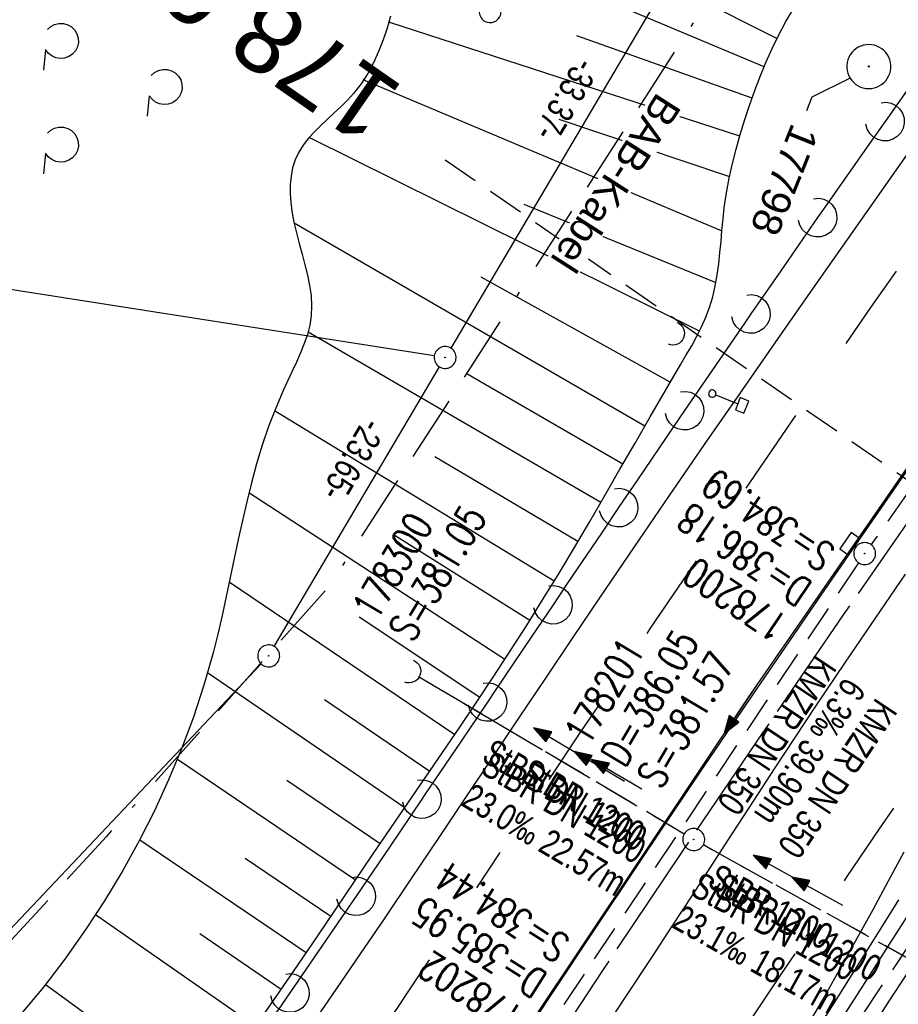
# Model space of a CAD drawing. Extents: x 508366 to 508911, y 448017 to 448810.
# Tile 40 of 46: x 508666 to 508726, y 448626 to 448693. Entities that reach past the tile are written whole.
import ezdxf
from ezdxf import colors
from ezdxf.entities.mleader import LeaderData, LeaderLine
from ezdxf.enums import TextEntityAlignment as Align
from ezdxf.math import Vec2, Vec3

# ---------------------------------------------------------------- set-up
doc = ezdxf.new("R2010")
doc.units = 0
doc.header["$LTSCALE"] = 10
doc.header["$MEASUREMENT"] = 0
for name, pattern in [('ACAD_ISO16W100', [73, 15, -6.5, 15, -6.5, 15, -7, 1, -7]), ('ACHSE', [5.5, 4, -0.5, 0.5, -0.5]), ('LT00', [0]), ('LT02', [0.4, 0.2, -0.2]), ('LT12', [0.4, 0.3, -0.1]), ('LT17', [0.15, 0.1, -0.05]), ('STRICHLINIE2', [0.375, 0.25, -0.125])]:
    doc.linetypes.add(name, pattern=pattern)
doc.layers.get('0').update_dxf_attribs({"linetype": 'LT00'})
for name, color, linetype in [('--EK_FBR', 250, 'LT00'), ('--EK_Halt-Pfeil', 4, 'LT00'), ('--EK_Haltung', 7, 'STRICHLINIE2'), ('--EK_Haltung-Text', 140, 'LT00'), ('--EK_Schacht-Text', 5, 'LT00'), ('--EK_ST-93-1', 30, 'LT17'), ('--EL_DFK_AB_L', 21, 'LT00'), ('--EL_DFK_AB_P', 7, 'LT00'), ('--EL_Halt-Pfeil', 4, 'LT00'), ('--EL_Haltung', 182, 'STRICHLINIE2'), ('--EL_Haltung-Text', 182, 'LT00'), ('-AX-093', 35, 'ACHSE'), ('ABSTAND', 8, 'LT00'), ('BAB-KABEL', 220, 'ACAD_ISO16W100'), ('BAB-KABEL_TEXT', 221, 'Continuous'), ('DFK_AB_L', 21, 'LT00'), ('DFK_AB_P', 7, 'LT00'), ('DFK_GZPKT', 250, 'LT00'), ('DFK_KATASTER', 250, 'LT00'), ('DFK_NUTZUNG', 250, 'LT00'), ('DL', 182, 'LT12'), ('DL_PFEIL', 201, 'LT00'), ('DL_TEXT', 182, 'LT00'), ('FESTPKT_TEXT_B', 211, 'LT00'), ('V125_AFBR_BAB', 250, 'LT00'), ('V125_BOESCH', 250, 'LT00'), ('V125_BOSCHUNG', 250, 'LT00'), ('V125_GRABEN', 250, 'LT00'), ('V125_H_BORD', 8, 'LT00'), ('V125_KA_PRUF', 182, 'LT00'), ('V125_LAERM', 11, 'LT00'), ('V125_LD_MARK', 250, 'LT00'), ('V125_LG_MARK', 250, 'LT02'), ('V125_PKT_AU', 211, 'LT00'), ('V125_SCHILD_K', 1, 'LT00'), ('V125_SINKK', 182, 'LT00'), ('V125_UK_DURCH', 182, 'LT00')]:
    doc.layers.add(name, color=color, linetype=linetype)
doc.styles.add('Beschrift', font='ARIAL.TTF')
doc.styles.add('Haltungsbeschriftung', font='ARIAL.TTF', dxfattribs={"width": 0.75})
doc.styles.add('schachtbeschriftung', font='romans.shx', dxfattribs={"width": 0.75, "height": 2})
doc.styles.get("Standard").update_dxf_attribs({"font": 'ARIAL.TTF'})

# ---------------------------------------------------------------- blocks, each defined once
blk = doc.blocks.new('SYMB7212')
at = {"color": 0, "linetype": 'ByBlock'}
blk.add_line((0.07, -0.1), (0.21, -0.1), dxfattribs=at)
for points in [[(-0.119836, 0.00627), (-0.114449, 0.036077), (-0.101769, 0.063585), (-0.082606, 0.087042), (-0.05818, 0.104953), (-0.030047, 0.116177), (0, 0.12)], [(0, 0.12), (0.030047, 0.116177), (0.05818, 0.104953), (0.082606, 0.087041), (0.101769, 0.063585), (0.114449, 0.036077), (0.119836, 0.00627)], [(-0.068816, -0.098308), (-0.091239, -0.077945), (-0.107849, -0.052617), (-0.117589, -0.023936), (-0.119836, 0.00627)], [(0.119836, 0.00627), (0.117589, -0.023936), (0.107849, -0.052617), (0.091239, -0.077945), (0.068816, -0.098308)]]:
    blk.add_lwpolyline(points, dxfattribs=at)
blk = doc.blocks.new('SYMB0003')
at = {"color": 0, "linetype": 'ByBlock'}
for p, q in [((-0.015712, 0), (0.010166, 0.012015)), ((0, -0.021257), (-0.015712, 0)), ((0.010166, 0.012015), (0, -0.021257))]:
    blk.add_line(p, q, dxfattribs=at)
for points in [[(-0.031395, 0.499013), (-0.093691, 0.491144), (-0.154509, 0.475528), (-0.21289, 0.452414), (-0.267913, 0.422164), (-0.318712, 0.385257), (-0.364484, 0.342274), (-0.404509, 0.293893), (-0.438154, 0.240877), (-0.464888, 0.184062), (-0.484292, 0.124345), (-0.496058, 0.062667), (-0.5, 0)], [(0.5, 0), (0.496057, 0.062667), (0.484292, 0.124345), (0.464888, 0.184062), (0.438153, 0.240877), (0.404509, 0.293893), (0.364484, 0.342274), (0.318712, 0.385257), (0.267913, 0.422164), (0.21289, 0.452414), (0.154509, 0.475528), (0.093691, 0.491144), (0.031395, 0.499013), (-0.031395, 0.499013)], [(-0.5, 0), (-0.496058, -0.062667), (-0.484292, -0.124345), (-0.464888, -0.184062), (-0.438154, -0.240877), (-0.404509, -0.293893), (-0.364485, -0.342274), (-0.318712, -0.385257), (-0.267914, -0.422164), (-0.21289, -0.452414), (-0.154509, -0.475529), (-0.093691, -0.491144), (-0.031395, -0.499014), (0.031395, -0.499014)], [(0.031395, -0.499014), (0.093691, -0.491144), (0.154509, -0.475529), (0.21289, -0.452414), (0.267914, -0.422164), (0.318712, -0.385257), (0.364485, -0.342274), (0.404509, -0.293893), (0.438154, -0.240877), (0.464889, -0.184062), (0.484292, -0.124345), (0.496058, -0.062667), (0.5, 0)]]:
    blk.add_lwpolyline(points, dxfattribs=at)
blk = doc.blocks.new('SYMB7010')
at = {"color": 0, "linetype": 'ByBlock'}
for points in [[(-0.031408, 0.499213), (-0.093728, 0.49134), (-0.15457, 0.475719), (-0.212975, 0.452595), (-0.268021, 0.422333), (-0.31884, 0.385411), (-0.36463, 0.342411), (-0.40467, 0.29401), (-0.438329, 0.240973), (-0.465074, 0.184136), (-0.484486, 0.124395), (-0.496256, 0.062692), (-0.5002, 0)], [(0.5002, 0), (0.496256, 0.062692), (0.484485, 0.124395), (0.465074, 0.184136), (0.438329, 0.240973), (0.40467, 0.29401), (0.36463, 0.342411), (0.31884, 0.385411), (0.268021, 0.422333), (0.212975, 0.452595), (0.15457, 0.475719), (0.093728, 0.49134), (0.031408, 0.499213), (-0.031408, 0.499213)], [(-0.5002, 0), (-0.496256, -0.062692), (-0.484486, -0.124395), (-0.465075, -0.184136), (-0.438329, -0.240973), (-0.404671, -0.29401), (-0.36463, -0.342411), (-0.31884, -0.385411), (-0.268021, -0.422333), (-0.212975, -0.452595), (-0.154571, -0.475719), (-0.093728, -0.49134), (-0.031408, -0.499213), (0.031408, -0.499213)], [(0.031408, -0.499213), (0.093728, -0.491341), (0.15457, -0.475719), (0.212975, -0.452595), (0.268021, -0.422333), (0.31884, -0.385411), (0.36463, -0.342411), (0.404671, -0.294011), (0.438329, -0.240974), (0.465075, -0.184136), (0.484486, -0.124395), (0.496256, -0.062692), (0.500201, 0)]]:
    blk.add_lwpolyline(points, dxfattribs=at)
blk = doc.blocks.new('_None')
blk = doc.blocks.new('SYMB1263')
at = {"color": 0, "linetype": 'ByBlock'}
for p, q in [((0.014231, 0.098982), (-0.014231, 0.098982)), ((-0.014231, -0.098982), (0.014232, -0.098982))]:
    blk.add_line(p, q, dxfattribs=at)
for points in [[(0, 0.1), (0, 0.75), (0.18, 0.75), (0.18, 1), (-0.18, 1), (-0.18, 0.75), (0, 0.75)], [(-0.014231, 0.098982), (-0.041542, 0.090963), (-0.065486, 0.075575), (-0.084125, 0.054064), (-0.095949, 0.028173), (-0.1, 0)], [(-0.1, 0), (-0.095949, -0.028173), (-0.084125, -0.054064), (-0.065486, -0.075575), (-0.041541, -0.090963), (-0.014231, -0.098982)], [(0.1, 0), (0.095949, 0.028173), (0.084125, 0.054064), (0.065486, 0.075575), (0.041541, 0.090963), (0.014231, 0.098982)], [(0.014232, -0.098982), (0.041542, -0.090963), (0.065486, -0.075575), (0.084125, -0.054064), (0.095949, -0.028173), (0.1, 0)]]:
    blk.add_lwpolyline(points, dxfattribs=at)
blk = doc.blocks.new('SYMB7122')
at = {"color": 0, "linetype": 'ByBlock'}
for points in [[(-0.109975, -0.002365), (-0.106745, 0.026562), (-0.096041, 0.053629), (-0.078613, 0.076941), (-0.055681, 0.094866), (-0.028851, 0.106149), (0, 0.11)], [(0, 0.11), (0.028851, 0.106149), (0.055681, 0.094866), (0.078613, 0.076941), (0.096041, 0.053629), (0.106745, 0.026562), (0.109975, -0.002365)], [(-0.075234, -0.080249), (-0.093647, -0.057708), (-0.105504, -0.031126), (-0.109975, -0.002365)], [(0.109975, -0.002365), (0.105504, -0.031126), (0.093647, -0.057708), (0.075234, -0.080249)]]:
    blk.add_lwpolyline(points, dxfattribs=at)
blk = doc.blocks.new('SYMB1107')
at = {"color": 0, "linetype": 'ByBlock'}
for points in [[(-0.2, 0), (-0.196157, 0.039018), (-0.184776, 0.076537), (-0.166294, 0.111114), (-0.141421, 0.141421), (-0.111114, 0.166294), (-0.076537, 0.184776), (-0.039018, 0.196157), (0, 0.2)], [(0, 0.2), (0.039018, 0.196157), (0.076537, 0.184776), (0.111114, 0.166294), (0.141421, 0.141421), (0.166294, 0.111114), (0.184776, 0.076537), (0.196157, 0.039018), (0.2, 0)]]:
    blk.add_lwpolyline(points, dxfattribs=at)
blk = doc.blocks.new('SYMB0652')
at = {"color": 0, "linetype": 'ByBlock'}
blk.add_lwpolyline([(-0.15, -0.075), (0.15, -0.075), (0.15, 0.075), (-0.15, 0.075), (-0.15, -0.075)], dxfattribs=at)
blk = doc.blocks.new('SYMB0070')
at = {"color": 0, "linetype": 'ByBlock'}
for p, q in [((-0.5, 0), (0.2, 0)), ((0.5, 0), (0.2, 0.1)), ((0.2, 0.1), (0.2, 0)), ((0.468, 0), (0.21, 0.086)), ((0.21, 0.086), (0.21, -0.086)), ((0.21, -0.086), (0.468, 0)), ((0.22, -0.072), (0.437, 0)), ((0.23, -0.058), (0.405, 0)), ((0.24, -0.045), (0.374, 0)), ((0.342, 0), (0.25, 0.031)), ((0.25, 0.031), (0.25, -0.031)), ((0.25, -0.031), (0.342, 0)), ((0.26, -0.017), (0.31, 0)), ((0.27, -0.003), (0.279, 0))]:
    blk.add_line(p, q, dxfattribs=at)
for points in [[(0.2, 0), (0.2, -0.1), (0.5, 0)], [(0.437, 0), (0.22, 0.072), (0.22, -0.072)], [(0.405, 0), (0.23, 0.058), (0.23, -0.058)], [(0.374, 0), (0.24, 0.045), (0.24, -0.045)], [(0.31, 0), (0.26, 0.017), (0.26, -0.017)], [(0.279, 0), (0.27, 0.003), (0.27, -0.003)]]:
    blk.add_lwpolyline(points, dxfattribs=at)

msp = doc.modelspace()

# ---------------------------------------------------------------- linework, layer by layer
at = {"layer": '--EK_FBR', "color": 2}
for points in [[(508789.824, 448750.717), (508786.067, 448745.698), (508771.843, 448726.472), (508757.47, 448706.792), (508743.579, 448687.553), (508729.456, 448667.609), (508715.295, 448647.154), (508700.427, 448624.898), (508687.452, 448604.877), (508674.014, 448583.308), (508661.318, 448562.04), (508649.445, 448541.184), (508637.956, 448519.937), (508626.469, 448497.705), (508616.197, 448476.875)], [(508685.605, 448624.94), (508687.244, 448627.317), (508688.873, 448629.7), (508690.494, 448632.089), (508692.338, 448634.821), (508694.177, 448637.556), (508696.012, 448640.294), (508697.845, 448643.032), (508699.679, 448645.771), (508701.514, 448648.508), (508703.353, 448651.243), (508705.197, 448653.974), (508707.571, 448657.467), (508709.955, 448660.953), (508712.349, 448664.433), (508714.752, 448667.907), (508717.161, 448671.375), (508719.577, 448674.84), (508722.365, 448678.824), (508725.16, 448682.804), (508727.963, 448686.777)], [(508705.173, 448624.033), (508706.958, 448626.731), (508708.736, 448629.434), (508710.137, 448631.578), (508711.535, 448633.724), (508712.93, 448635.872), (508714.326, 448638.02), (508715.723, 448640.166), (508717.124, 448642.31), (508718.532, 448644.45), (508719.947, 448646.584), (508721.969, 448649.598), (508724.008, 448652.6), (508726.063, 448655.592)]]:
    msp.add_lwpolyline(points, dxfattribs=at)
at = {"layer": '--EK_FBR'}
msp.add_lwpolyline([(508725.58, 448633.372), (508724.252, 448631.253), (508722.924, 448629.133), (508721.594, 448627.014), (508720.26, 448624.898)], dxfattribs=at)
at = {"layer": '--EK_Haltung'}
for p, q in [((508745.781, 448688.806), (508723.703, 448657.611)), ((508722.854, 448656.375), (508701.538, 448624.433)), ((508710.961, 448637.866), (508692.824, 448648.594)), ((508736.959, 448646.284), (508715.638, 448614.333)), ((508726.844, 448629.038), (508712.263, 448637.121))]:
    msp.add_line(p, q, dxfattribs=at)
at = {"layer": '--EK_ST-93-1', "ltscale": 2.5}
msp.add_line((508727.531, 448661.076), (508694.643, 448683.844), dxfattribs=at)
at = {"layer": '--EL_DFK_AB_L'}
for p, q in [((508682.982, 448650.665), (508694.259, 448669.733)), ((508643.536, 448608.774), (508682.085, 448649.475))]:
    msp.add_line(p, q, dxfattribs=at)
at = {"layer": '--EL_Haltung'}
for p, q in [((508745.781, 448688.806), (508723.703, 448657.611)), ((508722.854, 448656.375), (508701.538, 448624.433)), ((508710.961, 448637.866), (508692.824, 448648.594)), ((508736.959, 448646.284), (508715.638, 448614.333)), ((508726.844, 448629.038), (508712.263, 448637.121))]:
    msp.add_line(p, q, dxfattribs=at)
at = {"layer": '-AX-093', "ltscale": 0.2}
msp.add_lwpolyline([(508791.966, 448749.86), (508790.428, 448747.798), (508784.597, 448739.965), (508778.778, 448732.122), (508772.974, 448724.269), (508767.187, 448716.403), (508761.42, 448708.523), (508755.674, 448700.627), (508749.954, 448692.712), (508744.261, 448684.779), (508738.597, 448676.823), (508732.966, 448668.846), (508727.369, 448660.843), (508721.81, 448652.815), (508716.291, 448644.758), (508710.815, 448636.673), (508705.385, 448628.557), (508700.002, 448620.409)], dxfattribs=at)
at = {"layer": 'BAB-KABEL', "ltscale": 0.03, "flags": 128}
msp.add_lwpolyline([(508761.637, 448761.991), (508761.413, 448761.665), (508751.074, 448746.056), (508734.064, 448723.741), (508723.724, 448711.345), (508718.212, 448704.459), (508713.613, 448696.376), (508686.717, 448654.757), (508671.534, 448637.703), (508644.305, 448608.039), (508629.576, 448591.601), (508628.23, 448590.167), (508627.243, 448588.193), (508626.505, 448585.996), (508630.756, 448580.349), (508635.557, 448574.979), (508645.734, 448563.785), (508632.922, 448541.342), (508625.71, 448528.169), (508618.608, 448514.09), (508612.89, 448501.411), (508605.911, 448486.638), (508596.525, 448468.082), (508590.352, 448454.717), (508583.484, 448438.345), (508575.927, 448420.369), (508569.566, 448404.62), (508561.374, 448379.926), (508559.189, 448373.378), (508539.254, 448373.924), (508535.422, 448332.257), (508534.583, 448325.665), (508534.174, 448323.891), (508530.897, 448314.887), (508523.651, 448292.891), (508510.802, 448255.585), (508499.723, 448218.809), (508491.79, 448185.85), (508486.047, 448161.381), (508483.035, 448139.227), (508479.751, 448113.403), (508481.527, 448103.17), (508480.164, 448094.262), (508478.935, 448090.579), (508477.433, 448087.401), (508476.34, 448080.034), (508476.228, 448079.151)], dxfattribs=at)
at = {"layer": 'DFK_AB_L'}
for p, q in [((508711.249, 448698.454), (508695.022, 448671.023)), ((508682.982, 448650.665), (508694.259, 448669.733)), ((508643.536, 448608.774), (508682.085, 448649.475))]:
    msp.add_line(p, q, dxfattribs=at)
at = {"layer": 'DFK_KATASTER'}
msp.add_line((508693.9, 448670.494), (508646.751, 448677.862), dxfattribs=at)
at = {"layer": 'DL'}
for p, q in [((508710.961, 448637.866), (508692.824, 448648.594)), ((508726.844, 448629.038), (508712.263, 448637.121))]:
    msp.add_line(p, q, dxfattribs=at)
at = {"layer": 'V125_AFBR_BAB', "color": 0}
for points in [[(508789.824, 448750.717), (508786.067, 448745.698), (508771.843, 448726.472), (508757.47, 448706.792), (508743.579, 448687.553), (508729.456, 448667.609), (508715.295, 448647.154), (508700.427, 448624.898), (508687.452, 448604.877), (508674.014, 448583.308), (508661.318, 448562.04), (508649.445, 448541.184), (508637.956, 448519.937), (508626.469, 448497.705), (508616.197, 448476.875)], [(508705.173, 448624.033), (508706.958, 448626.731), (508708.736, 448629.434), (508710.137, 448631.578), (508711.535, 448633.724), (508712.93, 448635.872), (508714.326, 448638.02), (508715.723, 448640.166), (508717.124, 448642.31), (508718.532, 448644.45), (508719.947, 448646.584), (508721.969, 448649.598), (508724.008, 448652.6), (508726.063, 448655.592)]]:
    msp.add_lwpolyline(points, dxfattribs=at)
at = {"layer": 'V125_AFBR_BAB', "color": 2}
msp.add_lwpolyline([(508685.605, 448624.94), (508687.244, 448627.317), (508688.873, 448629.7), (508690.494, 448632.089), (508692.338, 448634.821), (508694.177, 448637.556), (508696.012, 448640.294), (508697.845, 448643.032), (508699.679, 448645.771), (508701.514, 448648.508), (508703.353, 448651.243), (508705.197, 448653.974), (508707.571, 448657.467), (508709.955, 448660.953), (508712.349, 448664.433), (508714.752, 448667.907), (508717.161, 448671.375), (508719.577, 448674.84), (508722.365, 448678.824), (508725.16, 448682.804), (508727.963, 448686.777)], dxfattribs=at)
at = {"layer": 'V125_AFBR_BAB'}
msp.add_lwpolyline([(508725.58, 448633.372), (508724.252, 448631.253), (508722.924, 448629.133), (508721.594, 448627.014), (508720.26, 448624.898)], dxfattribs=at)
at = {"layer": 'V125_BOESCH'}
for points in [[(508682.051, 448625.225), (508683.341, 448627.097), (508684.624, 448628.974), (508685.901, 448630.855), (508687.177, 448632.739), (508688.454, 448634.622), (508689.734, 448636.504), (508690.915, 448638.233), (508692.099, 448639.96), (508693.284, 448641.688), (508694.465, 448643.417), (508695.641, 448645.149), (508696.808, 448646.885), (508697.965, 448648.627), (508699.107, 448650.376), (508700.234, 448652.133), (508701.341, 448653.9), (508702.412, 448655.654), (508703.467, 448657.417), (508704.509, 448659.189), (508705.542, 448660.967), (508706.571, 448662.752), (508707.599, 448664.54), (508708.632, 448666.332), (508709.673, 448668.126), (508710.727, 448669.921), (508711.099, 448670.551), (508711.465, 448671.184), (508711.815, 448671.822), (508712.142, 448672.468), (508712.436, 448673.125), (508712.69, 448673.796), (508712.907, 448674.519), (508713.077, 448675.258), (508713.21, 448676.009), (508713.313, 448676.768), (508713.395, 448677.533), (508713.466, 448678.301), (508713.532, 448679.069), (508713.603, 448679.834), (508713.687, 448680.592), (508713.834, 448681.608), (508714.019, 448682.611), (508714.24, 448683.608), (508714.495, 448684.602), (508714.781, 448685.6), (508715.097, 448686.607), (508715.44, 448687.628), (508715.779, 448688.583), (508716.143, 448689.545), (508716.533, 448690.506), (508716.952, 448691.456), (508717.402, 448692.388), (508717.886, 448693.291), (508718.406, 448694.158)], [(508690.918, 448693.667), (508690.674, 448692.846), (508690.404, 448692.04), (508690.1, 448691.252), (508689.754, 448690.488), (508689.358, 448689.752), (508688.905, 448689.049), (508688.387, 448688.382), (508687.973, 448687.928), (508687.533, 448687.49), (508687.077, 448687.062), (508686.618, 448686.638), (508686.166, 448686.212), (508685.732, 448685.778), (508685.328, 448685.332), (508684.964, 448684.866), (508684.653, 448684.376), (508684.404, 448683.855), (508684.232, 448683.32), (508684.123, 448682.757), (508684.069, 448682.174), (508684.066, 448681.577), (508684.106, 448680.973), (508684.182, 448680.369), (508684.319, 448679.62), (508684.489, 448678.881), (508684.681, 448678.15), (508684.88, 448677.426), (508685.073, 448676.71), (508685.248, 448676), (508685.391, 448675.297), (508685.49, 448674.599), (508685.53, 448673.905), (508685.5, 448673.217), (508685.4, 448672.583), (508685.24, 448671.952), (508685.03, 448671.323), (508684.781, 448670.695), (508684.505, 448670.067), (508684.211, 448669.439), (508683.912, 448668.809), (508683.618, 448668.178), (508683.079, 448666.924), (508682.598, 448665.66), (508682.166, 448664.389), (508681.777, 448663.111), (508681.425, 448661.828), (508681.103, 448660.54), (508680.804, 448659.248), (508680.521, 448657.955), (508680.249, 448656.661), (508679.979, 448655.367), (508679.707, 448654.074), (508679.424, 448652.784), (508679.124, 448651.498), (508678.8, 448650.216), (508678.173, 448648.015), (508677.458, 448645.836), (508676.657, 448643.681), (508675.774, 448641.554), (508674.81, 448639.458), (508673.767, 448637.397), (508672.648, 448635.374), (508671.406, 448633.313), (508670.086, 448631.299), (508668.692, 448629.336), (508667.226, 448627.426), (508665.69, 448625.572)]]:
    msp.add_lwpolyline(points, dxfattribs=at)
at = {"layer": 'V125_BOSCHUNG'}
for p, q in [((508716.41, 448690.21), (508692.716, 448700.168)), ((508717.28, 448692.144), (508705.729, 448697.952)), ((508714.741, 448685.486), (508690.869, 448693.23)), ((508715.596, 448688.071), (508703.637, 448692.33)), ((508713.539, 448678.999), (508689.04, 448689.328)), ((508713.992, 448682.726), (508702.423, 448686.622)), ((508711.991, 448672.172), (508685.415, 448685.374)), ((508713.133, 448675.475), (508700.023, 448680.824)), ((508708.265, 448665.697), (508684.337, 448679.538)), ((508710.007, 448668.695), (508697.108, 448675.854)), ((508705.256, 448660.474), (508685.283, 448672.101)), ((508706.775, 448663.108), (508696.067, 448669.29)), ((508702.09, 448655.122), (508683.005, 448666.736)), ((508703.701, 448657.814), (508693.94, 448663.591)), ((508698.716, 448649.773), (508681.252, 448661.147)), ((508700.424, 448652.434), (508691.234, 448658.218)), ((508695.293, 448644.635), (508679.912, 448655.047)), ((508697.005, 448647.18), (508688.783, 448652.661)), ((508691.886, 448639.649), (508678.423, 448648.852)), ((508693.589, 448642.135), (508686.407, 448647.028)), ((508688.517, 448634.716), (508676.367, 448642.957)), ((508690.198, 448637.185), (508683.831, 448641.521)), ((508685.151, 448629.749), (508673.796, 448637.454)), ((508686.842, 448632.243), (508680.99, 448636.197)), ((508681.712, 448624.737), (508670.782, 448632.342)), ((508683.445, 448627.25), (508677.893, 448631.049)), ((508678.156, 448619.729), (508667.357, 448627.592))]:
    msp.add_line(p, q, dxfattribs=at)
at = {"layer": 'V125_GRABEN'}
for points in [[(508721.441, 448624.821), (508723.148, 448627.489), (508724.853, 448630.158), (508726.56, 448632.826)], [(508727.493, 448630.373), (508725.222, 448626.906), (508722.953, 448623.437)]]:
    msp.add_lwpolyline(points, dxfattribs=at)
at = {"layer": 'V125_H_BORD'}
msp.add_lwpolyline([(508700.514, 448624.813), (508704.333, 448630.583), (508708.177, 448636.338), (508712.044, 448642.076), (508715.934, 448647.8), (508719.844, 448653.509), (508723.775, 448659.204), (508727.725, 448664.886), (508731.694, 448670.555), (508735.679, 448676.212), (508739.681, 448681.858), (508743.698, 448687.493), (508747.893, 448693.345), (508752.101, 448699.187), (508756.324, 448705.019), (508760.559, 448710.841), (508764.806, 448716.655), (508769.064, 448722.461), (508773.331, 448728.26), (508777.608, 448734.052), (508781.893, 448739.838), (508786.186, 448745.618), (508789.952, 448750.666)], dxfattribs=at)
at = {"layer": 'V125_LAERM'}
for points in [[(508729.287, 448692.994), (508726.818, 448689.525), (508724.658, 448686.47)], [(508724.658, 448686.47), (508723.708, 448685.127), (508720.615, 448680.718), (508720.061, 448679.922)], [(508720.061, 448679.922), (508717.538, 448676.298), (508715.501, 448673.349)], [(508715.501, 448673.349), (508715.083, 448672.743), (508712.638, 448669.181), (508710.979, 448666.75)], [(508710.979, 448666.75), (508710.202, 448665.613), (508707.774, 448662.039), (508706.482, 448660.133)], [(508706.482, 448660.133), (508705.351, 448658.462), (508702.932, 448654.882), (508702.002, 448653.505)], [(508702.002, 448653.505), (508700.515, 448651.3), (508698.1, 448647.718), (508697.529, 448646.872)], [(508697.529, 448646.872), (508695.683, 448644.135), (508693.265, 448640.555), (508693.053, 448640.242)], [(508693.053, 448640.242), (508690.843, 448636.976), (508688.564, 448633.62)], [(508688.564, 448633.62), (508688.415, 448633.401), (508686.782, 448631.006), (508685.145, 448628.614), (508684.044, 448627.019)], [(508684.044, 448627.019), (508683.499, 448626.228), (508681.843, 448623.849), (508680.175, 448621.479), (508679.453, 448620.468)]]:
    msp.add_lwpolyline(points, dxfattribs=at)
at = {"layer": 'V125_LD_MARK'}
for points in [[(508725.941, 448636.626), (508724.883, 448634.655), (508723.818, 448632.688), (508722.743, 448630.727), (508721.654, 448628.773), (508720.549, 448626.831), (508719.422, 448624.9)], [(508690.743, 448625.038), (508692.157, 448627.165), (508693.573, 448629.29)]]:
    msp.add_lwpolyline(points, dxfattribs=at)
at = {"layer": 'V125_LG_MARK', "ltscale": 3, "flags": 128}
for points in [[(508781.869, 448753.899), (508779.697, 448750.971), (508776.141, 448746.174), (508772.586, 448741.377), (508769.03, 448736.579), (508765.473, 448731.783), (508763.099, 448728.584), (508760.725, 448725.383), (508758.354, 448722.181), (508755.988, 448718.976), (508753.629, 448715.766), (508751.278, 448712.549), (508748.948, 448709.34), (508746.627, 448706.125), (508744.313, 448702.904), (508742.006, 448699.679), (508739.703, 448696.45), (508737.403, 448693.219), (508734.646, 448689.339), (508731.893, 448685.457), (508729.146, 448681.571), (508726.407, 448677.679), (508723.676, 448673.781), (508718.627, 448666.515), (508713.614, 448659.223), (508708.64, 448651.905), (508706.258, 448648.372), (508703.883, 448644.834), (508701.513, 448641.292), (508699.146, 448637.748), (508696.782, 448634.203)], [(508731.961, 448649.572), (508729.236, 448645.551), (508726.511, 448641.53), (508724.263, 448638.212), (508722.017, 448634.893), (508719.773, 448631.572), (508717.534, 448628.249), (508715.301, 448624.921), (508712.483, 448620.7), (508709.678, 448616.471), (508706.887, 448612.233), (508704.111, 448607.984), (508701.352, 448603.725), (508698.611, 448599.453), (508695.89, 448595.17), (508692.896, 448590.404), (508689.926, 448585.623), (508686.98, 448580.827), (508684.057, 448576.017), (508681.156, 448571.194), (508678.275, 448566.358), (508674.118, 448559.299), (508670.002, 448552.215), (508665.927, 448545.108), (508661.892, 448537.978), (508659.913, 448534.446), (508657.945, 448530.908), (508655.99, 448527.364), (508654.047, 448523.812), (508652.12, 448520.252), (508650.208, 448516.684), (508648.313, 448513.107), (508646.631, 448509.895), (508644.961, 448506.676), (508643.301, 448503.452), (508641.65, 448500.223), (508640.005, 448496.991), (508638.365, 448493.757), (508636.726, 448490.522)]]:
    msp.add_lwpolyline(points, dxfattribs=at)

# ---------------------------------------------------------------- block references
at = {"layer": '--EK_Halt-Pfeil', "yscale": 4, "zscale": 4}
for p, xscale, rotation in [((508714.798, 448646.386), 3.999999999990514, 236.2846500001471), ((508702.401, 448644.09), 4.000000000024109, 149.4020099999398), ((508720.038, 448633.953), 4.000000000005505, 150.9935899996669)]:
    msp.add_blockref('SYMB0070', p, dxfattribs=dict(at, xscale=xscale, rotation=rotation))
at = {"layer": '--EL_DFK_AB_P', "xscale": 1.500000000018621, "yscale": 1.5, "zscale": 1.5, "rotation": 264.7377099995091}
for p in [(508694.64, 448670.379), (508682.6, 448650.018)]:
    msp.add_blockref('SYMB0003', p, dxfattribs=at)
at = {"layer": '--EL_Halt-Pfeil', "yscale": 4, "zscale": 4}
for p, xscale, rotation in [((508714.798, 448646.386), 3.999999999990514, 236.2846500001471), ((508705.167, 448642.468), 4.000000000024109, 149.4020099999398), ((508720.038, 448633.953), 4.000000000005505, 150.9935899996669)]:
    msp.add_blockref('SYMB0070', p, dxfattribs=dict(at, xscale=xscale, rotation=rotation))
at = {"layer": 'DFK_AB_P', "xscale": 1.500000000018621, "yscale": 1.5, "zscale": 1.5, "rotation": 264.7377099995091}
for p in [(508694.64, 448670.379), (508682.6, 448650.018)]:
    msp.add_blockref('SYMB0003', p, dxfattribs=at)
at = {"layer": 'DFK_GZPKT', "xscale": 1.500000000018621, "yscale": 1.5, "zscale": 1.5, "rotation": 264.7377099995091}
msp.add_blockref('SYMB7010', (508697.711, 448693.979), dxfattribs=at)
at = {"layer": 'DFK_NUTZUNG', "xscale": 10.00000000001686, "yscale": 10, "zscale": 10, "rotation": 264.7377100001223}
for p in [(508668.42, 448691.978), (508675.497, 448688.835), (508668.42, 448684.906)]:
    msp.add_blockref('SYMB7212', p, dxfattribs=at)
at = {"layer": 'DL_PFEIL', "yscale": 4, "zscale": 4}
for p, xscale, rotation in [((508706.337, 448641.937), 4.000000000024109, 149.4020099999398), ((508717.41, 448635.445), 4.000000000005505, 150.9935899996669)]:
    msp.add_blockref('SYMB0070', p, dxfattribs=dict(at, xscale=xscale, rotation=rotation))
at = {"layer": 'V125_KA_PRUF', "xscale": 1.49999999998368, "yscale": 1.5, "zscale": 1.5, "rotation": 248.1984000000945}
for p in [(508723.27, 448656.999), (508711.607, 448637.487)]:
    msp.add_blockref('SYMB0003', p, dxfattribs=at)
at = {"layer": 'V125_LAERM', "yscale": 12, "zscale": 12}
for p, xscale, rotation in [((508724.658, 448686.47), 11.99999999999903, 234.7372199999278), ((508720.061, 448679.922), 11.99999999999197, 235.1613199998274), ((508715.501, 448673.349), 12.00000000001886, 235.3691799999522), ((508710.979, 448666.75), 12.00000000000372, 235.6805999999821), ((508706.482, 448660.133), 11.99999999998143, 235.8884599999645), ((508702.002, 448653.505), 12.00000000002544, 235.9961799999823), ((508697.529, 448646.872), 12.00000000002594, 235.9995999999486), ((508693.053, 448640.242), 12.00000000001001, 235.9062900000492), ((508688.564, 448633.62), 12.00000000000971, 235.8205600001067), ((508684.044, 448627.019), 11.99999999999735, 235.4048299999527)]:
    msp.add_blockref('SYMB7122', p, dxfattribs=dict(at, xscale=xscale, rotation=rotation))
at = {"layer": 'V125_PKT_AU', "xscale": 2.999999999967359, "yscale": 3, "zscale": 3, "rotation": 248.1984000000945}
msp.add_blockref('SYMB0003', (508723.552, 448690.225), dxfattribs=at)
at = {"layer": 'V125_SCHILD_K', "xscale": 2.499999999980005, "yscale": 2.5, "zscale": 2.5, "rotation": 248.1983999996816}
msp.add_blockref('SYMB1263', (508712.871, 448667.916), dxfattribs=at)
at = {"layer": 'V125_SINKK', "xscale": 4.499999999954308, "yscale": 4.5, "zscale": 4.5, "rotation": 55.30512168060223}
msp.add_blockref('SYMB0652', (508722.233, 448657.684), dxfattribs=at)
at = {"layer": 'V125_UK_DURCH', "color": 186, "xscale": 4.00000000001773, "yscale": 4, "zscale": 4, "rotation": 248.1984000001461}
msp.add_blockref('SYMB1107', (508710.171, 448672.022), dxfattribs=at)
at = {"layer": 'V125_UK_DURCH', "xscale": 4.00000000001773, "yscale": 4, "zscale": 4, "rotation": 248.1984000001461}
msp.add_blockref('SYMB1107', (508692.178, 448648.976), dxfattribs=at)

# ---------------------------------------------------------------- texts
at = {"layer": '--EK_Haltung-Text', "style": 'Haltungsbeschriftung', "width": 0.75}
for s, rotation, p in [('6.3‰ 39.90m', -123.71535, (508721.939, 448648.654)), ('KMZR DN 350', -123.71535, (508724.068, 448647.232)), ('StBR DN 1200', -30.59799, (508696.958, 448642.057)), ('23.0‰ 22.57m', -30.59799, (508695.655, 448639.853)), ('StBR DN 1200', -29.00641, (508711.268, 448633.768)), ('23.1‰ 18.17m', -29.00641, (508710.027, 448631.529))]:
    msp.add_text(s, height=1.8, rotation=rotation, dxfattribs=at).set_placement(p)
at = {"layer": '--EK_Schacht-Text', "style": 'schachtbeschriftung', "width": 0.75}
for s, rotation, p in [('S=384.69', -213.71535, (508721.398, 448657.343)), ('D=386.18', -213.71535, (508719.799, 448654.947)), ('178300', 59.3097, (508689.949, 448652.327)), ('S=381.05', 59.3097, (508692.426, 448650.856)), ('178200', -213.71535, (508718.201, 448652.552)), ('D=386.05', 59.40201, (508706.894, 448642.303)), ('178201', 59.40201, (508704.415, 448643.77)), ('S=381.57', 59.40201, (508709.373, 448640.837)), ('S=384.44', -212.55615, (508703.285, 448630.69)), ('D=385.95', -212.55615, (508701.736, 448628.263)), ('178202', -212.55615, (508700.186, 448625.836))]:
    msp.add_text(s, height=2, rotation=rotation, dxfattribs=at).set_placement(p)
at = {"layer": '--EK_ST-93-1', "style": 'Beschrift'}
msp.add_text('178,000', height=5, rotation=-214.84409, dxfattribs=at).set_placement((508690.528, 448686.688), align=Align.MIDDLE_LEFT)
at = {"layer": '--EL_Haltung-Text', "style": 'Haltungsbeschriftung', "width": 0.75}
for s, rotation, p in [('KMZR DN 350', -123.71535, (508719.933, 448650.183)), ('StBR DN 1200', -30.59799, (508697.046, 448642.892)), ('StBR DN 1200', -29.00641, (508712.906, 448633.733))]:
    msp.add_text(s, height=1.8, rotation=rotation, dxfattribs=at).set_placement(p)
at = {"layer": 'ABSTAND', "width": 0.75}
for s, rotation, p in [('-33.37-', -120.60898, (508703.67, 448690.948)), ('-23.65-', -120.598, (508689.136, 448666.377))]:
    msp.add_text(s, height=1.8, rotation=rotation, dxfattribs=at).set_placement(p)
at = {"layer": 'DL_TEXT', "style": 'Haltungsbeschriftung', "width": 0.75}
for rotation, p in [(-30.59799, (508699.661, 448641.558)), (-29.00641, (508712.438, 448634.331))]:
    msp.add_text('StBR 1200', height=1.8, rotation=rotation, dxfattribs=at).set_placement(p)

# ---------------------------------------------------------------- leaders
at = {"layer": 'FESTPKT_TEXT_B'}
ml = msp.add_multileader_mtext('Standard', dxfattribs=at)
ml.set_content('{\\H0.09x;\\P\\H11.111x; 17798 \\~\\P\\H0.09x;   }', color=256)
ml.set_leader_properties(color=256, linetype='ByLayer', lineweight=-1)
ml.set_arrow_properties(name='NONE')
ml.build(insert=Vec2(0, 0))
ml.multileader.update_dxf_attribs({"has_text_frame": 1, "text_left_attachment_type": 2, "text_right_attachment_type": 2, "dogleg_length": 1, "arrow_head_size": 0.18})
ctx = ml.context
ctx.base_point, ctx.char_height, ctx.arrow_head_size, ctx.landing_gap_size, ctx.plane_origin, ctx.plane_x_axis, ctx.plane_y_axis = Vec3(508719.301, 448687.216), 2, 0.18, 0.3, Vec3(508737.71, 448667.959), Vec3(-0.371394, -0.928475), Vec3(0.928475, -0.371394)
ctx.left_attachment, ctx.right_attachment = 2, 2
notes = []
notes.append((ctx, [(0, (1, 1, 0), (508719.673, 448688.145), (-0.371394, -0.928475), 1, [(0, [(508722.283, 448689.426)], 0, [])])]))
ctx.mtext.insert, ctx.mtext.text_direction, ctx.mtext.rotation, ctx.mtext.line_spacing_factor, ctx.mtext.flow_direction = Vec3(508720.654, 448686.352), Vec3(-0.371394, -0.928475), 4.331879, 0.7, 5
for ctx, leaders in notes:
    for number, flags, end, landing, length, lines in leaders:
        leader = LeaderData()
        leader.index, (leader.has_last_leader_line, leader.has_dogleg_vector, leader.attachment_direction) = number, flags
        leader.last_leader_point, leader.dogleg_vector, leader.dogleg_length = Vec3(end), Vec3(landing), length
        for number, points, colour, breaks in lines:
            line = LeaderLine()
            line.index, line.vertices, line.color, line.breaks = number, Vec3.list(points), colors.encode_raw_color(colour), breaks
            leader.lines.append(line)
        ctx.leaders.append(leader)

# ---------------------------------------------------------------- next in the draw order: texts
at = {"layer": 'BAB-KABEL_TEXT', "insert": (508705.428, 448682.82), "char_height": 2, "attachment_point": 8, "rotation": 237.3204, "style": 'Beschrift', "bg_fill": 3, "box_fill_scale": 1.1, "bg_fill_color": 256, "bg_fill_transparency": 3939382}
msp.add_mtext('BAB-Kabel', dxfattribs=at)

# ---------------------------------------------------------------- next in the draw order: linework, layer by layer
at = {"layer": '--EL_DFK_AB_L'}
msp.add_line((508711.249, 448698.454), (508695.022, 448671.023), dxfattribs=at)

doc.saveas('drawing.dxf')
